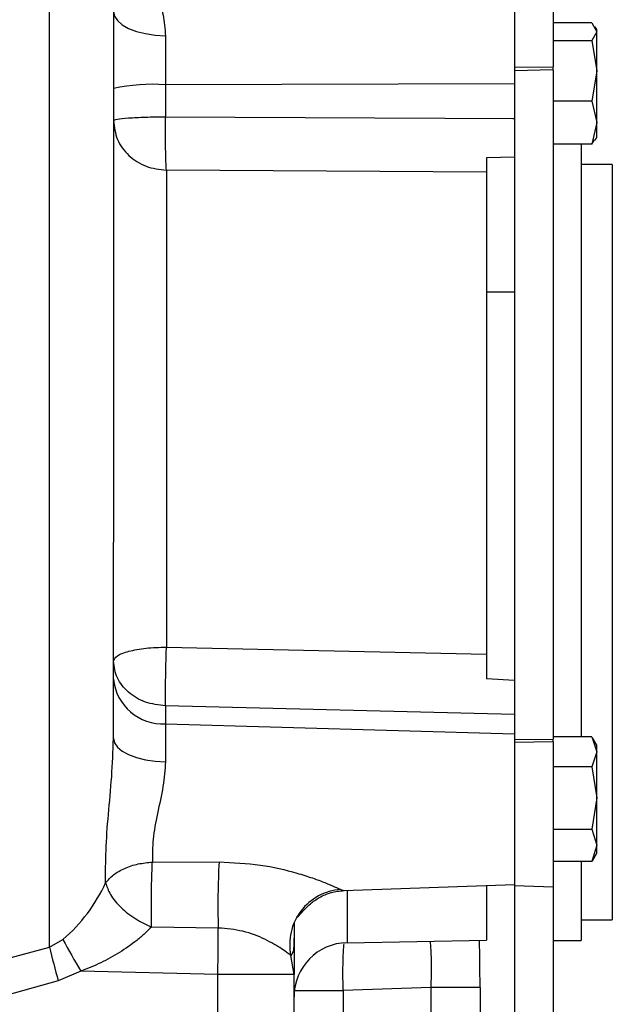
# Model space of a CAD drawing. Header units: inches. Extents: x 0.4 to 16.6, y 0.2 to 10.8.
# Tile 12 of 15: x 12.4 to 14.3, y 5.5 to 8.5. Entities that reach past the tile are written whole.
import ezdxf

# ---------------------------------------------------------------- set-up
doc = ezdxf.new("R2010")
doc.units = ezdxf.units.IN
doc.header["$MEASUREMENT"] = 0
doc.layers.add('SLD-0', color=7, linetype='Continuous', lineweight=25)
doc.styles.add('SLDTEXTSTYLE0', font='TXT', dxfattribs={"width": 0.75})
doc.dimstyles.new('SLDDIMSTYLE0', dxfattribs={"dimtxt": 0.145833, "dimasz": 0.13, "dimexe": 0, "dimexo": 0.0625, "dimgap": 0.036458, "dimtad": 0, "dimtih": 1, "dimtoh": 1, "dimdec": 1, "dimlfac": 1.5, "dimrnd": 1e-09, "dimzin": 12, "dimdsep": 46, "dimtxsty": 'SLDTEXTSTYLE0', "dimsah": 1, "dimcen": 0.09, "dimadec": 0, "dimazin": 3, "dimtfac": 1, "dimtdec": 1, "dimtofl": 0, "dimtmove": 0, "dimatfit": 3, "dimfxl": 0, "dimfrac": 2, "dimtolj": 1, "dimtzin": 12, "dimarcsym": 0})

# ---------------------------------------------------------------- blocks, each defined once
blk = doc.blocks.new('_D_8')
at = {"layer": 'SLD-0'}
for p, q in [((16.0629, 7.6867), (16.0629, 9.9416)), ((12.3699, 9.8166), (14.2, 9.8166)), ((14.3721, 9.8166), (14.3277, 9.8166)), ((14.3277, 9.8166), (14.3277, 9.5849)), ((14.6953, 9.8166), (14.7397, 9.8166)), ((14.7397, 9.8166), (14.7397, 9.5849)), ((16.0629, 9.8166), (14.8674, 9.8166)), ((14.3277, 9.5849), (14.3721, 9.5849)), ((14.7397, 9.5849), (14.6953, 9.5849))]:
    blk.add_line(p, q, dxfattribs=at)
for points in [[(12.3699, 9.8166), (12.4999, 9.7966), (12.4999, 9.8366)], [(16.0629, 9.8166), (15.9329, 9.8366), (15.9329, 9.7966)]]:
    blk.add_solid(points, dxfattribs=at)
at = {"layer": 'SLD-0', "char_height": 0.14583, "attachment_point": 1, "style": 'SLDTEXTSTYLE0'}
for s, insert in [('5.5', (14.3991, 10.0342)), ('141', (14.3721, 9.7729))]:
    blk.add_mtext(s, dxfattribs=dict(at, insert=insert))

msp = doc.modelspace()

# ---------------------------------------------------------------- linework, layer by layer
at = {"color": 8, "linetype": 'Continuous', "lineweight": 25}
for p, q in [((12.5385, 5.6534), (12.5385, 8.865)), ((13.439, 5.8314), (13.4489, 5.8285)), ((13.4586, 5.8283), (13.4586, 5.6668))]:
    msp.add_line(p, q, dxfattribs=at)
at = {"color": 7, "linetype": 'Continuous', "lineweight": 25}
for p, q in [((13.9763, 8.5874), (13.9763, 8.3716)), ((14.0956, 8.5916), (14.0956, 8.3724)), ((14.216, 8.5078), (14.0956, 8.5078)), ((14.216, 8.5078), (14.2309, 8.4807)), ((14.2309, 8.4874), (14.226, 8.496)), ((14.2309, 8.4807), (14.2309, 8.4874)), ((12.8974, 8.4682), (12.8974, 8.317)), ((14.2309, 8.4807), (14.216, 8.4535)), ((14.2309, 8.36), (14.2309, 8.4807)), ((14.0956, 8.4535), (14.216, 8.4535)), ((14.216, 8.4535), (14.2309, 8.36)), ((13.9763, 8.3716), (14.0956, 8.3724)), ((13.9763, 8.3716), (13.9763, 8.3596)), ((14.0956, 8.363), (14.0956, 8.3724)), ((14.0956, 8.363), (13.9763, 8.3596)), ((13.9763, 8.3596), (13.9763, 6.2944)), ((14.0956, 8.363), (14.0956, 6.2951)), ((14.2309, 8.36), (14.216, 8.2665)), ((14.2309, 8.2001), (14.2309, 8.36)), ((13.9763, 8.3196), (12.8974, 8.317)), ((12.8974, 8.317), (12.8974, 8.2179)), ((14.216, 8.2665), (14.0956, 8.2665)), ((14.216, 8.2665), (14.2309, 8.2001)), ((12.8974, 8.2179), (13.9763, 8.2131)), ((13.9711, 8.2127), (13.9763, 8.2127)), ((14.2309, 8.2001), (14.216, 8.1337)), ((14.2309, 8.1541), (14.2309, 8.2001)), ((14.226, 8.1455), (14.2309, 8.1541)), ((14.216, 8.1337), (14.0956, 8.1337)), ((14.1823, 8.1337), (14.1823, 6.3025)), ((14.216, 8.1337), (14.2233, 8.147)), ((13.9763, 8.093), (13.8896, 8.0914)), ((14.2789, 8.0709), (14.1823, 8.0709)), ((14.2789, 8.0709), (14.2789, 5.7375)), ((12.9003, 8.0528), (12.9003, 6.58)), ((13.8896, 8.0471), (12.9003, 8.0528)), ((13.8896, 8.0471), (13.8896, 6.5586)), ((13.9763, 7.6759), (13.8896, 7.6759)), ((12.9003, 6.58), (13.8896, 6.5586)), ((13.9763, 6.4768), (13.8896, 6.4815)), ((12.8974, 6.3985), (12.8974, 6.343)), ((13.9763, 6.3715), (12.8974, 6.3985)), ((12.8974, 6.343), (12.8974, 6.226)), ((12.8974, 6.343), (13.9763, 6.3118)), ((14.216, 6.3025), (14.0956, 6.3025)), ((14.216, 6.3025), (14.2309, 6.2565)), ((14.2309, 6.2768), (14.2174, 6.3002)), ((13.9763, 6.2944), (14.0956, 6.2951)), ((13.9763, 6.2944), (13.9763, 6.2851)), ((14.0956, 6.2878), (13.9763, 6.2851)), ((13.9763, 6.2851), (13.9763, 5.8435)), ((14.0956, 6.2878), (14.0956, 6.2951)), ((14.0956, 6.2878), (14.0956, 5.8393)), ((14.2309, 6.2565), (14.2309, 6.2768)), ((14.2309, 6.2565), (14.216, 6.2105)), ((14.2309, 6.1143), (14.2309, 6.2565)), ((14.216, 6.2105), (14.0956, 6.2105)), ((14.216, 6.2105), (14.2309, 6.1143)), ((14.2309, 6.1143), (14.216, 6.0181)), ((14.2309, 5.968), (14.2309, 6.1143)), ((14.0956, 6.0181), (14.216, 6.0181)), ((14.216, 6.0181), (14.2309, 5.968)), ((14.2309, 5.968), (14.216, 5.9178)), ((14.2309, 5.9435), (14.2309, 5.968)), ((14.2174, 5.9201), (14.2309, 5.9435)), ((12.8569, 5.9159), (13.0628, 5.9162)), ((14.216, 5.9178), (14.0956, 5.9178)), ((14.1823, 5.9178), (14.1823, 5.6742)), ((14.216, 5.9178), (14.2169, 5.9204)), ((13.4489, 5.828), (13.9763, 5.8464)), ((13.8896, 5.8434), (13.8896, 5.6743)), ((13.9763, 5.8464), (13.9763, 5.4042)), ((13.9763, 5.8435), (14.0956, 5.8393)), ((14.0956, 5.8393), (14.0956, 5.4)), ((13.2949, 5.7282), (13.2949, 5.5692)), ((14.1823, 5.7375), (14.2789, 5.7375)), ((13.0604, 5.7122), (12.8545, 5.7154)), ((12.5385, 5.6534), (12.5803, 5.6767)), ((13.4586, 5.6668), (13.8896, 5.6743)), ((14.0956, 5.6742), (14.1823, 5.6742)), ((12.3699, 5.6083), (12.5385, 5.6534)), ((13.2949, 5.5692), (13.2849, 5.6276)), ((12.6355, 5.5793), (12.5659, 5.5494)), ((13.059, 5.5692), (12.6355, 5.5793)), ((13.059, 4.4295), (13.059, 5.5692)), ((13.2949, 5.5692), (13.059, 5.5692)), ((13.2949, 4.4207), (13.2949, 5.5692)), ((12.5659, 5.5494), (12.3699, 5.4949)), ((13.7177, 5.5289), (13.447, 5.5198)), ((13.447, 5.5198), (13.447, 5.3955)), ((13.8699, 5.5289), (13.7177, 5.5289)), ((13.7177, 5.5289), (13.7177, 5.2144)), ((13.8699, 5.5289), (13.8699, 5.2144))]:
    msp.add_line(p, q, dxfattribs=at)
at = {"color": 7, "linetype": 'Continuous', "lineweight": 25, "flags": 128}
for points in [[(12.7365, 8.5429), (12.7396, 8.5286), (12.7487, 8.5149), (12.7634, 8.5022), (12.7833, 8.491), (12.8076, 8.4817), (12.8354, 8.4747), (12.8657, 8.4701), (12.8974, 8.4682)], [(12.7365, 6.2974), (12.7396, 6.2838), (12.7487, 6.2707), (12.7634, 6.2585), (12.7833, 6.2478), (12.8076, 6.2389), (12.8354, 6.2322), (12.8657, 6.2278), (12.8974, 6.226)]]:
    msp.add_lwpolyline(points, dxfattribs=at)
at = {"color": 7, "linetype": 'Continuous', "lineweight": 25}
for centre, radius, start, end in [((12.8583, 7.7387), 0.5796, 86.1341, 102.1291), ((12.8891, 6.4961), 0.1533, 185.6084, 273.0998), ((15.7739, 5.7822), 2.7144, 177.1686, 181.4766), ((12.2496, 6.0626), 0.5082, 310.5887, 335.5502), ((13.4513, 5.662), 0.1699, 94.1345, 191.6613), ((15.5061, 7.2721), 3.3326, 208.604, 210.5285), ((13.4615, 5.5002), 0.1667, 91, 180), ((15.5597, 6.3933), 3.1105, 193.761, 195.742)]:
    msp.add_arc(centre, radius, start, end, dxfattribs=at)
at = {"color": 8, "linetype": 'Continuous', "lineweight": 25}
for points, knots in [([(12.8578, 8.6288), (12.8572, 8.6295), (12.8544, 8.6324), (12.8609, 8.6171), (12.8747, 8.584), (12.8922, 8.5343), (12.8956, 8.4903), (12.8974, 8.4682)], [0, 0, 0, 0, 0.0653141, 0.2980846, 0.531839, 0.7656537, 1, 1, 1, 1]), ([(13.2948, 5.7241), (13.2948, 5.7142), (13.2949, 5.6906), (13.2944, 5.6622), (13.293, 5.6377), (13.2876, 5.631), (13.2849, 5.6276)], [0, 0, 0, 0, 0.192879, 0.461833, 0.731199, 1, 1, 1, 1]), ([(13.447, 5.5198), (13.4467, 5.5318), (13.446, 5.5558), (13.446, 5.5905), (13.4466, 5.6216), (13.4478, 5.6467), (13.449, 5.6585), (13.4496, 5.6638)], [0, 0, 0, 0, 0.205131, 0.41519, 0.625249, 0.83038, 1, 1, 1, 1]), ([(13.7154, 5.6713), (13.7159, 5.6668), (13.7171, 5.656), (13.7182, 5.6315), (13.7189, 5.6003), (13.7188, 5.5654), (13.7181, 5.5411), (13.7177, 5.5289)], [0, 0, 0, 0, 0.153492, 0.36536, 0.576572, 0.788533, 1, 1, 1, 1])]:
    msp.add_open_spline(points, degree=3, knots=knots, dxfattribs=at)
at = {"color": 7, "linetype": 'Continuous', "lineweight": 25}
for points, knots in [([(13.9763, 8.5907), (13.9763, 8.591), (13.9763, 8.5921), (13.9763, 8.584), (13.9763, 8.5666), (13.9763, 8.5398), (13.9763, 8.5054), (13.9763, 8.4644), (13.9763, 8.4186), (13.9763, 8.3859), (13.9763, 8.369), (13.9763, 8.3688)], [0, 0, 0, 0, 0.048217, 0.183908, 0.319598, 0.455289, 0.59098, 0.726671, 0.862362, 0.998052, 1, 1, 1, 1]), ([(12.7365, 8.5429), (12.7365, 8.5241), (12.7365, 8.4861), (12.7365, 8.4074), (12.7365, 8.3118), (12.7365, 8.1983), (12.7365, 8.0681), (12.7365, 7.9235), (12.7365, 7.7669), (12.7365, 7.6007), (12.7365, 7.4287), (12.7365, 7.2537), (12.7365, 7.0788), (12.7365, 6.962), (12.7365, 6.9042)], [0, 0, 0, 0, 0.079627, 0.160847, 0.243555, 0.328444, 0.413968, 0.5, 0.586026, 0.67155, 0.756445, 0.839148, 0.92037, 1, 1, 1, 1]), ([(12.9003, 8.0528), (12.8998, 8.0608), (12.8988, 8.0772), (12.8977, 8.1188), (12.8972, 8.1674), (12.8973, 8.2016), (12.8974, 8.2179)], [0, 0, 0, 0, 0.247078, 0.505005, 0.764785, 1, 1, 1, 1]), ([(13.8896, 8.0914), (13.8896, 8.0848), (13.8896, 8.0714), (13.8896, 8.0568), (13.8896, 8.05), (13.8896, 8.0471)], [0, 0, 0, 0, 0.355812, 0.721947, 1, 1, 1, 1]), ([(12.7365, 6.2974), (12.7365, 6.3627), (12.7365, 6.4933), (12.7365, 6.6976), (12.7365, 6.8353), (12.7365, 6.9042)], [0, 0, 0, 0, 0.333237, 0.666773, 1, 1, 1, 1]), ([(12.8974, 6.3985), (12.8973, 6.4092), (12.8972, 6.431), (12.8978, 6.4775), (12.8988, 6.5293), (12.8998, 6.5633), (12.9003, 6.58)], [0, 0, 0, 0, 0.243896, 0.5, 0.756104, 1, 1, 1, 1]), ([(13.8896, 6.5586), (13.8896, 6.5496), (13.8896, 6.5314), (13.8896, 6.5052), (13.8896, 6.4886), (13.8896, 6.4815)], [0, 0, 0, 0, 0.355816, 0.721947, 1, 1, 1, 1]), ([(12.7122, 5.8522), (12.7122, 5.8848), (12.712, 5.9501), (12.7204, 6.062), (12.7322, 6.1794), (12.7351, 6.2581), (12.7365, 6.2974)], [0, 0, 0, 0, 0.249131, 0.500239, 0.750298, 1, 1, 1, 1]), ([(13.9763, 6.3118), (13.9763, 6.3017), (13.9763, 6.2815), (13.9763, 6.2421), (13.9763, 6.1978), (13.9763, 6.1497), (13.9763, 6.0997), (13.9763, 6.0498), (13.9763, 6.0018), (13.9763, 5.9576), (13.9763, 5.919), (13.9763, 5.8873), (13.9763, 5.8639), (13.9763, 5.8491), (13.9763, 5.8474), (13.9763, 5.8465)], [0, 0, 0, 0, 0.0770544, 0.1541088, 0.2311632, 0.3082176, 0.385272, 0.4623264, 0.5393808, 0.6164352, 0.6934896, 0.770544, 0.8475984, 0.9246528, 1, 1, 1, 1]), ([(12.8974, 6.226), (12.8954, 6.2008), (12.8914, 6.1489), (12.8723, 6.0667), (12.8568, 5.985), (12.8569, 5.9389), (12.8569, 5.9159)], [0, 0, 0, 0, 0.243023, 0.500004, 0.750066, 1, 1, 1, 1]), ([(12.7122, 5.8522), (12.7197, 5.8606), (12.7348, 5.8776), (12.7702, 5.8975), (12.8118, 5.9115), (12.8421, 5.9144), (12.8569, 5.9159)], [0, 0, 0, 0, 0.245278, 0.5, 0.754722, 1, 1, 1, 1]), ([(12.8545, 5.7154), (12.8541, 5.7346), (12.8535, 5.7663), (12.8539, 5.821), (12.8549, 5.8714), (12.8562, 5.9013), (12.8569, 5.9159)], [0, 0, 0, 0, 0.300999, 0.499864, 0.756563, 1, 1, 1, 1]), ([(13.0628, 5.9162), (13.1058, 5.9144), (13.189, 5.9108), (13.2857, 5.8881), (13.351, 5.8674), (13.3905, 5.8527), (13.4218, 5.8395), (13.4335, 5.834), (13.439, 5.8314)], [0, 0, 0, 0, 0.289357, 0.559167, 0.683114, 0.797175, 0.902924, 1, 1, 1, 1]), ([(12.7122, 5.8522), (12.7162, 5.84), (12.7243, 5.8149), (12.7579, 5.7751), (12.803, 5.7393), (12.8377, 5.7232), (12.8545, 5.7154)], [0, 0, 0, 0, 0.242413, 0.5, 0.757587, 1, 1, 1, 1]), ([(13.3029, 5.7474), (13.3036, 5.7469), (13.3055, 5.7453), (13.312, 5.7523), (13.3248, 5.7675), (13.345, 5.7879), (13.3734, 5.8079), (13.4091, 5.8237), (13.436, 5.8266), (13.4497, 5.828)], [0, 0, 0, 0, 0.072428, 0.222924, 0.366381, 0.512636, 0.667666, 0.831812, 1, 1, 1, 1]), ([(12.8545, 5.7154), (12.8477, 5.7086), (12.8335, 5.6944), (12.801, 5.6674), (12.756, 5.636), (12.6979, 5.6034), (12.6563, 5.5873), (12.6355, 5.5793)], [0, 0, 0, 0, 0.121059, 0.250909, 0.500575, 0.75023, 1, 1, 1, 1]), ([(13.2849, 5.6276), (13.2817, 5.6302), (13.2752, 5.6352), (13.2509, 5.6523), (13.2069, 5.678), (13.1383, 5.7056), (13.0864, 5.71), (13.0604, 5.7122)], [0, 0, 0, 0, 0.125348, 0.251141, 0.500333, 0.750218, 1, 1, 1, 1]), ([(13.8699, 5.5289), (13.8698, 5.5628), (13.8697, 5.6163), (13.8685, 5.6585), (13.8681, 5.6739)], [0, 0, 0, 0, 0.634654, 1, 1, 1, 1])]:
    msp.add_open_spline(points, degree=3, knots=knots, dxfattribs=at)
for points in [[(12.7365, 8.2063), (12.7389, 8.2077), (12.7437, 8.2107), (12.7806, 8.2145), (12.8336, 8.2172), (12.8761, 8.2177), (12.8974, 8.2179)], [(12.7365, 8.2063), (12.739, 8.1864), (12.7439, 8.1466), (12.7816, 8.0962), (12.8356, 8.0606), (12.8787, 8.0554), (12.9003, 8.0528)], [(12.7365, 6.5366), (12.739, 6.5422), (12.7439, 6.5535), (12.7816, 6.5677), (12.8356, 6.5778), (12.8787, 6.5792), (12.9003, 6.58)], [(12.8974, 6.3985), (12.8761, 6.4011), (12.8336, 6.4063), (12.7806, 6.4385), (12.7437, 6.4835), (12.7389, 6.5189), (12.7365, 6.5366)], [(13.059, 5.5692), (13.0595, 5.5948), (13.0605, 5.646), (13.0604, 5.6901), (13.0604, 5.7122)], [(13.2949, 5.5198), (13.2971, 5.5198), (13.3015, 5.5198), (13.3361, 5.5198), (13.3859, 5.5198), (13.4266, 5.5198), (13.447, 5.5198)]]:
    msp.add_open_spline(points, degree=3, dxfattribs=at)

# ---------------------------------------------------------------- dimensions: what is measured, and where the dimension line sits
at = {"layer": 'SLD-0'}
dim = msp.add_linear_dim(base=(12.3699, 9.8166), p1=(16.0629, 7.6367), p2=(12.3699, 9.9249), dimstyle='SLDDIMSTYLE0', dxfattribs=at)
dim.commit()
dim.dimension.update_dxf_attribs({"geometry": '_D_8', "text_midpoint": (14.5337, 9.8166), "dimtype": 160})

doc.saveas('drawing.dxf')
